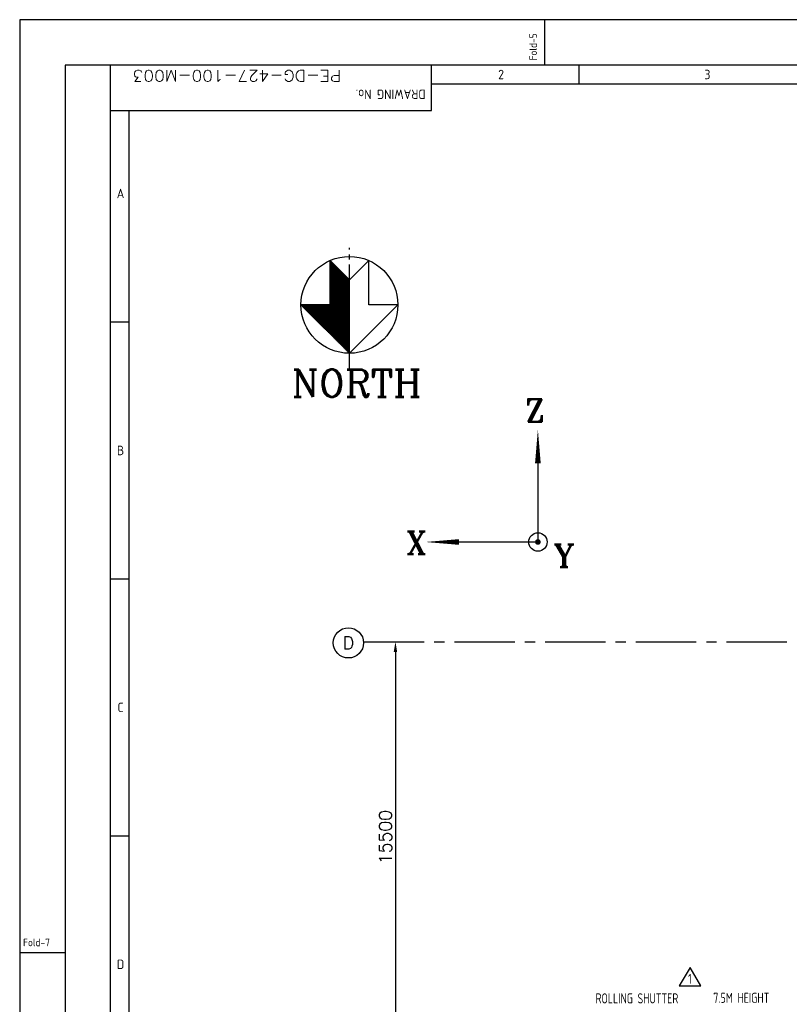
# Model space of a CAD drawing. Extents: x -7650383 to 4934791, y -114316 to 1826789.
# Tile 40 of 256: x 177457 to 208007, y 302065 to 341153. Entities that reach past the tile are written whole.
import ezdxf
from ezdxf.enums import TextEntityAlignment as Align

# ---------------------------------------------------------------- set-up
doc = ezdxf.new("R2010")
doc.units = 0
doc.header["$LTSCALE"] = 800
doc.header["$MEASUREMENT"] = 0
for name, pattern in [('CENTER', [2, 1.25, -0.25, 0.25, -0.25]), ('CENTER2', [1.125, 0.75, -0.125, 0.125, -0.125]), ('CONTINOUS', [0])]:
    doc.linetypes.add(name, pattern=pattern)
doc.layers.get('0').update_dxf_attribs({"linetype": 'CONTINUOUS'})
for name, color, linetype in [('CEN', 2, 'CENTER'), ('DIM', 4, 'CONTINUOUS'), ('GRID', 8, 'CENTER'), ('GT_5', 4, 'CONTINUOUS'), ('HANGERS', 1, 'CONTINUOUS'), ('TEXT', 3, 'CONTINUOUS')]:
    doc.layers.add(name, color=color, linetype=linetype)
doc.styles.add('COMPLEX', font='complex')
doc.styles.add('HTX11', font='O8111901')
doc.styles.add('ROMANC', font='romanc')
doc.styles.add('ROMANS', font='ISO9.shx', dxfattribs={"width": 0.8})
doc.styles.add('ROMANT', font='romant')
doc.styles.add('S1', font='SIMPLEX.SHX', dxfattribs={"height": 200})
doc.styles.get("Standard").update_dxf_attribs({"font": 'ISO9'})
doc.dimstyles.new('STANDARD$0', dxfattribs={"dimtxt": 250, "dimasz": 200, "dimexe": 0, "dimexo": 0, "dimgap": 100, "dimtad": 1, "dimdec": 0, "dimzin": 0, "dimdsep": 46, "dimtxsty": 'S1', "dimcen": 0, "dimadec": 0, "dimazin": 0, "dimtfac": 1, "dimtdec": 0, "dimtmove": 2, "dimatfit": 3, "dimfxl": 1, "dimtolj": 1, "dimtzin": 0, "dimarcsym": 0})

# ---------------------------------------------------------------- blocks, each defined once
blk = doc.blocks.new('*D389')
at = {"layer": 'DIM', "linetype": 'Continuous', "lineweight": -2, "transparency": 16777216}
blk.add_line((191586, 316456), (192373, 316456), dxfattribs=at)
at = {"layer": 'DIM', "color": 4, "linetype": 'Continuous', "lineweight": -2, "transparency": 16777216}
blk.add_line((192373, 316056), (192373, 301356), dxfattribs=at)
at = {"layer": 'DIM', "color": 4, "linetype": 'Continuous', "transparency": 16777216}
for points in [[(192306, 316056), (192440, 316056), (192373, 316456)], [(192306, 301356), (192440, 301356), (192373, 300956)]]:
    blk.add_solid(points, dxfattribs=at)
at = {"layer": 'DIM', "linetype": 'Continuous', "transparency": 16777216, "insert": (191973, 308706), "char_height": 500, "attachment_point": 5, "rotation": 90, "style": 'ROMANC'}
blk.add_mtext('\\A1;15500', dxfattribs=at)
blk = doc.blocks.new('*X270')
at = {"color": 0}
for p, q in [((26245, 30100), (28140, 30100)), ((26270, 30075), (28165, 30075)), ((26295, 30050), (28190, 30050)), ((26320, 30025), (28215, 30025)), ((26345, 30000), (28240, 30000)), ((26370, 29975), (28265, 29975)), ((26395, 29950), (28290, 29950)), ((26420, 29925), (28315, 29925)), ((26445, 29900), (28340, 29900)), ((26470, 29875), (28365, 29875)), ((26495, 29850), (28390, 29850)), ((26520, 29825), (28415, 29825)), ((26545, 29800), (28440, 29800)), ((26570, 29775), (28465, 29775)), ((26595, 29750), (28490, 29750)), ((26620, 29725), (28515, 29725)), ((26645, 29700), (28540, 29700)), ((26670, 29675), (28565, 29675)), ((26695, 29650), (28590, 29650)), ((26720, 29625), (28615, 29625)), ((26745, 29600), (27488, 29600)), ((26770, 29575), (27488, 29575)), ((26795, 29550), (27488, 29550)), ((26820, 29525), (27488, 29525)), ((26845, 29500), (27488, 29500)), ((26870, 29475), (27488, 29475)), ((26895, 29450), (27488, 29450)), ((26920, 29425), (27488, 29425)), ((26945, 29400), (27488, 29400)), ((26970, 29375), (27488, 29375)), ((26995, 29350), (27488, 29350)), ((27020, 29325), (27488, 29325)), ((27045, 29300), (27488, 29300)), ((27070, 29275), (27488, 29275)), ((27095, 29250), (27488, 29250)), ((27120, 29225), (27488, 29225)), ((27145, 29200), (27488, 29200)), ((27170, 29175), (27488, 29175)), ((27195, 29150), (27488, 29150)), ((27220, 29125), (27488, 29125)), ((27245, 29100), (27488, 29100)), ((27270, 29075), (27488, 29075)), ((27295, 29050), (27488, 29050)), ((27320, 29025), (27488, 29025)), ((27345, 29000), (27488, 29000)), ((27370, 28975), (27488, 28975)), ((27395, 28950), (27488, 28950)), ((27420, 28925), (27488, 28925)), ((27445, 28900), (27488, 28900)), ((27470, 28875), (27488, 28875))]:
    blk.add_line(p, q, dxfattribs=at)
blk = doc.blocks.new('A$C731D3036')
for p, q in [((-2334.54, 1843.18), (-2334.54, 1869.86)), ((-2590.23, 26.68), (-2590.23, 1843.18)), ((-2401.24, 1816.5), (-2401.24, 1843.18)), ((-2314.53, 1843.18), (-2314.53, 1832.06)), ((-2401.24, 1832.07), (-215.67, 1832.07)), ((-2590.23, 1816.5), (-2401.24, 1816.5)), ((-2579.11, 37.8), (-2579.11, 1816.5)), ((-2590.23, 1691.99), (-2579.11, 1691.99)), ((-2590.23, 1540.8), (-2579.11, 1540.8)), ((-2590.23, 1389.61), (-2579.11, 1389.61)), ((-2616.91, 1320.68), (-2643.59, 1320.68))]:
    blk.add_line(p, q)
for points in [[(0, 1869.86), (-2643.59, 1869.86), (-2643.59, 0), (0, 0)], [(-26.68, 1843.18), (-2616.91, 1843.18), (-2616.91, 26.68), (-26.68, 26.68)]]:
    blk.add_lwpolyline(points, close=True)
for s, height, rotation, p in [('Fold-5', 4.447, 90, (-2339.23, 1845.92)), ('DRAWING No.', 5.5584, 180, (-2404.75, 1828.73))]:
    blk.add_text(s, height=height, rotation=rotation).set_placement(p)
for s, p in [('2', (-2360.34, 1837.62)), ('3', (-2238.94, 1837.62)), ('A', (-2584.25, 1767.58)), ('B', (-2584.25, 1616.39)), ('C', (-2584.25, 1465.2)), ('D', (-2584.25, 1314.01))]:
    blk.add_text(s, height=5.56).set_placement(p, align=Align.MIDDLE)
blk.add_text('Fold-7', height=4.447).set_placement((-2641.6, 1324.64))

msp = doc.modelspace()

# ---------------------------------------------------------------- linework, layer by layer
at = {"color": 3}
for p, q in [((189777.3, 330216), (189777.3, 331593.6)), ((190546.3, 330824.5), (189777.3, 331593.6)), ((189777.3, 329831.5), (189777.3, 331593.6)), ((190546.3, 330824.5), (191315.3, 331593.6)), ((191315.3, 330216), (191315.3, 331593.6)), ((191315.3, 329831.5), (191315.3, 331593.6)), ((190546.3, 327908.9), (190546.3, 330824.5)), ((189777.3, 329831.5), (188623.7, 329831.5)), ((190546.3, 327908.9), (188623.7, 329831.5)), ((190546.3, 327908.9), (192468.9, 329831.5)), ((192468.9, 329831.5), (191315.3, 329831.5))]:
    msp.add_line(p, q, dxfattribs=at)
msp.add_circle((190546.3, 329831.5), 1922.6, dxfattribs=at)
at = {"layer": 'CEN', "color": 3}
msp.add_line((190546.3, 327234.9), (190546.3, 332092), dxfattribs=at)
at = {"layer": 'DIM'}
msp.add_circle((190507.1, 316413.6), 600, dxfattribs=at)
at = {"layer": 'GRID', "linetype": 'CENTER2', "ltscale": 4}
msp.add_line((191114.6, 316456.4), (294027, 316456.4), dxfattribs=at)
at = {"layer": 'HANGERS', "linetype": 'Continuous'}
for p, q in [((204075.4, 303525.8), (203636.4, 302794.9)), ((204493.5, 302794.9), (204075.4, 303525.8)), ((203636.4, 302794.9), (204493.5, 302794.9))]:
    msp.add_line(p, q, dxfattribs=at)
at = {"layer": 'TEXT'}
for p in [(198027, 324213), (194232.2, 320418.2)]:
    msp.add_line(p, (198027, 320418.2), dxfattribs=at)
for points in [[(198027, 323546.7, 225, 0, 0), (198027, 324879.2, 0, 0, 0)], [(194898.4, 320418.2, 225, 0, 0), (193565.9, 320418.2, 0, 0, 0)]]:
    msp.add_lwpolyline(points, format="xyseb", dxfattribs=at)
at = {"layer": 'TEXT', "const_width": 112.5}
msp.add_lwpolyline([(198027, 320362, 1), (198027, 320474.5, 1)], format="xyb", close=True, dxfattribs=at)
at = {"layer": 'TEXT'}
msp.add_circle((198027, 320418.2), 365.4, dxfattribs=at)

# ---------------------------------------------------------------- block references
at = {"color": 1, "linetype": 'CONTINOUS', "lineweight": 15, "xscale": 67.46500254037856, "yscale": 67.46500254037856, "zscale": 67.46500254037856}
msp.add_blockref('A$C731D3036', (355807.2, 215002.9), dxfattribs=at)
at = {"color": 3, "xscale": -1.5380859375, "yscale": 1.5380859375, "zscale": 1.5380859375, "rotation": 270}
msp.add_blockref('*X270', (144239.4, 287552.8), dxfattribs=at)

# ---------------------------------------------------------------- texts
at = {"layer": 'GT_5', "insert": (285676.5, 323166.7), "char_height": 400, "width": 3450.326, "attachment_point": 1, "style": 'HTX11'}
msp.add_mtext('\\pi563.26;ROLLING \\P\\pi458.5;SHUTTER \\P\\pi-265.31;3M(W)&4M(H)', dxfattribs=at)
at = {"layer": 'HANGERS', "linetype": 'Continuous', "style": 'ROMANS', "width": 0.8}
msp.add_text('1', height=400, dxfattribs=at).set_placement((203990.4, 302876))
at = {"layer": 'TEXT', "style": 'COMPLEX', "width": 1.1}
msp.add_text('PE-DG-427-100-M003', height=450, rotation=180, dxfattribs=at).set_placement((186082.2, 339147.9), align=Align.CENTER)
at = {"layer": 'TEXT', "style": 'ROMANC'}
msp.add_text('NORTH', height=1093.75, dxfattribs=at).set_placement((188255.9, 326175.8))
at = {"layer": 'TEXT'}
for s, height, style, p in [('Z', 900, 'ROMANT', (197907.2, 325640.1, -1007.1)), ('X', 900, 'ROMANT', (193202.5, 320383.9, -1007.1)), ('Y', 900, 'ROMANT', (199066.4, 319868.7, -1007.1)), ('D', 500, 'ROMANC', (190507.1, 316413.6))]:
    msp.add_text(s, height=height, dxfattribs=dict(at, style=style)).set_placement(p, align=Align.MIDDLE)
at = {"layer": 'TEXT', "linetype": 'Continuous', "width": 0.8}
for s, p in [('ROLLING SHUTTER ', (200316.8, 302100.5)), ('7.5M HEIGHT', (204990, 302122.3))]:
    msp.add_text(s, height=400, dxfattribs=at).set_placement(p)

# ---------------------------------------------------------------- dimensions: what is measured, and where the dimension line sits
at = {"layer": 'DIM', "linetype": 'Continuous'}
dim = msp.add_linear_dim(base=(192373, 300956.4), p1=(191585.8, 316456.4), p2=(192373, 300956.4), angle=270, dimstyle='STANDARD$0', override={"dimscale": 100, "dimtxt": 5, "dimasz": 4, "dimgap": 1.5, "dimtxsty": 'ROMANC', "dimclrd": 4, "dimclre": 256, "dimclrt": 256, "dimtix": 1}, dxfattribs=at)
dim.commit()
dim.dimension.update_dxf_attribs({"geometry": '*D389', "text_midpoint": (191973, 308706.4)})

doc.saveas('drawing.dxf')
